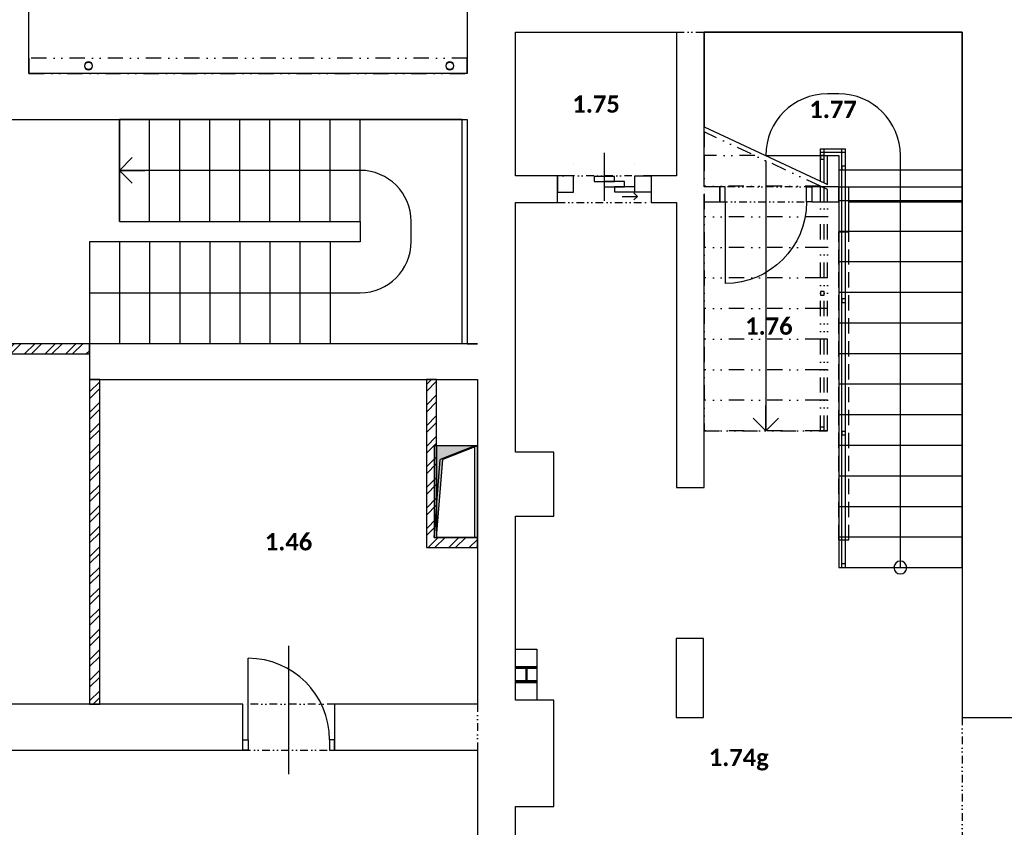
# Model space of a CAD drawing. Header units: millimetres. Extents: x -16871 to 82323, y -2942 to 27689.
# Tile 20 of 25: x 37780 to 47440, y 13787 to 21707. Entities that reach past the tile are written whole.
import ezdxf
from ezdxf.enums import TextEntityAlignment as Align

# ---------------------------------------------------------------- set-up
doc = ezdxf.new("R2010")
doc.units = ezdxf.units.MM
for name, pattern in [('DASHED', [0.75, 0.5, -0.25]), ('DIVIDE', [1.25, 0.5, -0.25, 0, -0.25, 0, -0.25]), ('DIVIDE2', [0.625, 0.25, -0.125, 0, -0.125, 0, -0.125])]:
    doc.linetypes.add(name, pattern=pattern)
for name, color, linetype in [('A-Chase-G', 9, 'Continuous'), ('A-Door-G', 9, 'Continuous'), ('A-Room-T', 3, 'Continuous'), ('A-SanitaryFixture-G', 9, 'Continuous'), ('A-Stair-G', 9, 'Continuous'), ('A-StairHandrail-G', 9, 'Continuous'), ('A-Wall-Abov', 9, 'DIVIDE2'), ('A-Wall-Blow', 9, 'Continuous'), ('A-Wall-Comp', 9, 'Continuous'), ('A-Wall-G', 9, 'Continuous'), ('A-Wall-Patt', 9, 'Continuous'), ('S-Beam-G', 9, 'Continuous'), ('S-Column-G', 9, 'Continuous')]:
    doc.layers.add(name, color=color, linetype=linetype)
doc.styles.add('Calibri', font='calibri.ttf')
doc.styles.add('RoomTag', font='calibrib.ttf')

# ---------------------------------------------------------------- blocks, each defined once
blk = doc.blocks.new('AreaLabel1')
at = {"style": 'RoomTag'}
blk.add_attdef('AreaOBJ:Label', text='', height=1.5, dxfattribs=at).set_placement((0, 0), align=Align.MIDDLE_CENTER)
blk = doc.blocks.new('osa2K')
at = {"linetype": 'ByBlock'}
blk.add_lwpolyline([(0, -250), (0, 850)], dxfattribs=at)
for points in [[(-700, 0), (-700, 0)], [(700, 0), (700, 0)]]:
    blk.add_lwpolyline(points)
blk = doc.blocks.new('sipka')
for points in [[(-39.6, -35.4), (-75, 0), (-39.6, 35.4)], [(75, 0), (-75, 0)]]:
    blk.add_lwpolyline(points)
blk = doc.blocks.new('osa1K')
at = {"linetype": 'ByBlock'}
blk.add_lwpolyline([(0, -250), (0, 850)], dxfattribs=at)
for points in [[(-350, 0), (-350, -0.0001)], [(350, 0), (350, -0.0001)]]:
    blk.add_lwpolyline(points)
blk = doc.blocks.new('chasetop1')
blk.add_hatch(color=256).paths.add_polyline_path([(0, 1), (0, 0), (0.15, 0.85), (1, 1)])
for p in [(1, 1), (0, 0)]:
    blk.add_line(p, (0.15, 0.85))
at = {"linetype": 'ByBlock'}
blk.add_lwpolyline([(0, 0), (1, 0), (1, 1), (0, 1)], close=True, dxfattribs=at)
blk = doc.blocks.new('_Open90')
at = {"linetype": 'ByBlock'}
for p, q in [((-0.5, 0.5), (0, 0)), ((0, 0), (-1, 0)), ((0, 0), (-0.5, -0.5))]:
    blk.add_line(p, q, dxfattribs=at)

msp = doc.modelspace()

# ---------------------------------------------------------------- hatches: boundary and pattern name
at = {"layer": 'A-Wall-Patt', "linetype": 'Continuous', "lineweight": -3, "ltscale": 300}
h = msp.add_hatch(dxfattribs=at)
h.set_pattern_fill('ANSI32', color=256, scale=15, style=0)
h.paths.add_polyline_path([(38465, 18430), (38465, 18530), (36155, 18530), (36155, 18430)], flags=0)
h.paths.add_polyline_path([(32935, 18530), (32968.3, 18455), (33035, 18430), (35905, 18430), (35905, 18530)], flags=0)
h.paths.add_polyline_path([(32935, 18430), (32968.3, 18455), (32935, 18530), (32560, 18530), (32560, 18430)], flags=0)
h.paths.add_polyline_path([(31560, 18430), (31560, 18530), (31185, 18530), (31185, 18430)], flags=0)
h = msp.add_hatch(dxfattribs=at)
h.set_pattern_fill('ANSI32', color=256, scale=15, angle=-360, style=0)
h.paths.add_polyline_path([(38565, 18180), (38465, 18180), (38465, 14995), (38565, 14995)], flags=0)
h = msp.add_hatch(dxfattribs=at)
h.set_pattern_fill('ANSI32', color=256, scale=15, style=0)
h.paths.add_polyline_path([(41770, 16530), (41870, 16630), (41870, 18180), (41770, 18180)], flags=0)
h = msp.add_hatch(dxfattribs=at)
h.set_pattern_fill('ANSI32', color=256, scale=15, style=0)
h.paths.add_polyline_path([(41870, 16630), (41770, 16530), (42270, 16530), (42270, 16630)], flags=0)

# ---------------------------------------------------------------- linework, layer by layer
at = {"layer": 'A-Door-G', "linetype": 'Continuous', "lineweight": -3, "ltscale": 300}
for points in [[(43215, 20175), (43055, 20175), (43055, 20015), (43215, 20015)], [(43615, 20120), (43615, 20170), (43415, 20170), (43415, 20120)], [(43715, 20070), (43715, 20120), (43515, 20120), (43515, 20070)], [(43815, 20175), (43975, 20175), (43975, 20015), (43815, 20015)], [(43815, 20020), (43815, 20070), (43615, 20070), (43615, 20020)], [(44700.2, 20070), (44650.2, 20070), (44650.2, 19920), (44700.2, 19920)], [(45500.2, 20070), (45550.2, 20070), (45550.2, 19920), (45500.2, 19920)], [(40020, 14545), (39970, 14545), (39970, 14645), (40020, 14645)], [(40820, 14545), (40870, 14545), (40870, 14645), (40820, 14645)]]:
    msp.add_lwpolyline(points, close=True, dxfattribs=at)
for points in [[(44700.2, 19920), (44700.2, 19120)], [(40020, 14645), (40020, 15445)]]:
    msp.add_lwpolyline(points, dxfattribs=at)
at = {"layer": 'A-Door-G', "linetype": 'Continuous', "lineweight": -3, "ltscale": 300, "extrusion": (0, 0, -1)}
msp.add_arc((-44700.2, 19920), 800, 180, 270, dxfattribs=at)
at = {"layer": 'A-Door-G', "linetype": 'Continuous', "lineweight": -3, "ltscale": 300}
msp.add_arc((40020, 14645), 800, 0, 90, dxfattribs=at)
at = {"layer": 'A-SanitaryFixture-G', "linetype": 'Continuous', "lineweight": -3, "ltscale": 300}
for p, q in [((42645, 15035, 1035), (42645, 15535, 1035)), ((42645, 15535, 1035), (42855, 15535, 1035)), ((42855, 15535, 1035), (42855, 15035, 1035)), ((42855, 15035, 1035), (42645, 15035, 1035))]:
    msp.add_line(p, q, dxfattribs=at)
at = {"layer": 'A-Stair-G', "linetype": 'Continuous', "lineweight": -3, "ltscale": 300}
for p, q in [((42120, 20730, -2835), (38760, 20730, -2835)), ((38760, 20730, -2835), (38760, 19730, -2835)), ((42120, 18530, -2835), (42120, 20730, -2835)), ((45100, 20375), (45705, 20375)), ((45100, 20325), (45100, 17675)), ((41120, 20230, -2835), (38760, 20230, -2835)), ((38760, 19730, -2835), (41120, 19730, -2835)), ((41120, 19730, -2835), (41120, 19530, -2835)), ((41620, 19530, -2835), (41620, 19730, -2835)), ((41120, 19530, -2835), (38465, 19530, -2835)), ((38465, 19530, -2835), (38465, 18530, -2835)), ((38465, 19030, -2835), (41120, 19030, -2835)), ((42120, 18530, -2835), (38465, 18530, -2835))]:
    msp.add_line(p, q, dxfattribs=at)
for points in [[(47025, 21585), (44495, 21585)], [(44495, 21585), (44495, 20657.1)], [(47025, 20375), (47025, 21585)], [(45760, 20980), (45705, 20980)], [(45815, 20980), (45760, 20980)], [(44495, 20657.1), (45637.5, 20124.4), (45672.5, 20108), (45705, 20092.9)], [(45705, 20092.9), (45705, 20375)], [(45705, 20375), (45815, 20375)], [(45815, 20375), (45815, 16335)], [(46420, 16335), (46420, 20375)], [(47025, 16335), (47025, 20375)], [(45815, 20235), (45847.5, 20235), (45882.5, 20235), (47025, 20235)], [(45815, 19935), (45847.5, 19935), (45882.5, 19935), (47025, 19935)], [(45815, 19635), (45847.5, 19635), (45882.5, 19635), (47025, 19635)], [(45815, 19335), (45847.5, 19335), (45882.5, 19335), (47025, 19335)], [(45815, 19035), (45847.5, 19035), (45882.5, 19035), (47025, 19035)], [(45815, 18735), (45847.5, 18735), (45882.5, 18735), (47025, 18735)], [(45815, 18435), (45847.5, 18435), (45882.5, 18435), (47025, 18435)], [(45815, 18135), (45847.5, 18135), (45882.5, 18135), (47025, 18135)], [(45815, 17835), (45847.5, 17835), (45882.5, 17835), (47025, 17835)], [(45815, 17535), (45847.5, 17535), (45882.5, 17535), (47025, 17535)], [(45815, 17235), (45847.5, 17235), (45882.5, 17235), (47025, 17235)], [(45815, 16935), (45847.5, 16935), (45882.5, 16935), (47025, 16935)], [(45815, 16635), (45847.5, 16635), (45882.5, 16635), (47025, 16635)], [(45815, 16335), (45847.5, 16335), (45882.5, 16335), (47025, 16335)]]:
    msp.add_lwpolyline(points, dxfattribs=at)
at = {"layer": 'A-Stair-G', "linetype": 'Continuous', "lineweight": -3, "ltscale": 300, "elevation": -2835}
for points in [[(38760, 19730), (38760, 20730)], [(39055, 19730), (39055, 20730)], [(39350, 19730), (39350, 20730)], [(39645, 19730), (39645, 20730)], [(39940, 19730), (39940, 20730)], [(40235, 19730), (40235, 20730)], [(40530, 19730), (40530, 20730)], [(40825, 19730), (40825, 20730)], [(41120, 19730), (41120, 20730)], [(38465, 19530), (38465, 18530)], [(38760, 19530), (38760, 18530)], [(39055, 19530), (39055, 18530)], [(39350, 19530), (39350, 18530)], [(39645, 19530), (39645, 18530)], [(39940, 19530), (39940, 18530)], [(40235, 19530), (40235, 18530)], [(40530, 19530), (40530, 18530)], [(40825, 19530), (40825, 18530)]]:
    msp.add_lwpolyline(points, dxfattribs=at)
at = {"layer": 'A-Stair-G', "linetype": 'DIVIDE', "lineweight": -3, "ltscale": 300}
for points in [[(45705, 20042.9), (45672.5, 20058), (45637.5, 20074.4), (44495, 20607.1)], [(44495, 20607.1), (44495, 20375)], [(44992.8, 20375), (44495, 20375)], [(44495, 20375), (44495, 17675)], [(45636.1, 20075), (44495, 20075)], [(45705, 17675), (45705, 20042.9)], [(45705, 19775), (45672.5, 19775), (45637.5, 19775), (44495, 19775)], [(45705, 19475), (45672.5, 19475), (45637.5, 19475), (44495, 19475)], [(45705, 19175), (45672.5, 19175), (45637.5, 19175), (44495, 19175)], [(45705, 18875), (45672.5, 18875), (45637.5, 18875), (44495, 18875)], [(45705, 18575), (45672.5, 18575), (45637.5, 18575), (44495, 18575)], [(45705, 18275), (45672.5, 18275), (45637.5, 18275), (44495, 18275)], [(45705, 17975), (45672.5, 17975), (45637.5, 17975), (44495, 17975)], [(45705, 17675), (45672.5, 17675), (45637.5, 17675), (44495, 17675)], [(44495, 17675), (45637.5, 17675), (45672.5, 17675), (45705, 17675)]]:
    msp.add_lwpolyline(points, dxfattribs=at)
at = {"layer": 'A-Stair-G', "linetype": 'Continuous', "lineweight": -3, "ltscale": 300}
for centre, radius, start, end in [((45705, 20375), 605, 90, 180), ((45815, 20375), 605, 0, 90), ((41120, 19730, -2835), 500, 0, 90), ((41120, 19530, -2835), 500, 270, 0), ((46420, 16335), 62.5, 90, 270), ((46420, 16335), 62.5, 270, 90)]:
    msp.add_arc(centre, radius, start, end, dxfattribs=at)
at = {"layer": 'A-StairHandrail-G', "linetype": 'Continuous', "lineweight": -3, "ltscale": 300}
for p, q in [((45637.5, 20442.5), (45882.5, 20442.5)), ((45637.5, 20124.4), (45637.5, 20442.5)), ((45637.5, 20407.5), (45882.5, 20407.5)), ((45672.5, 20108), (45672.5, 20442.5)), ((45847.5, 16335), (45847.5, 20442.5)), ((45882.5, 16335), (45882.5, 20442.5)), ((45672.5, 20375), (45637.5, 20375)), ((45637.5, 20375), (45637.5, 20340)), ((45637.5, 20340), (45672.5, 20340)), ((45672.5, 20340), (45672.5, 20375)), ((45882.5, 20270), (45847.5, 20270)), ((45847.5, 20270), (45847.5, 20235)), ((45847.5, 20235), (45882.5, 20235)), ((45882.5, 20235), (45882.5, 20270)), ((45637.5, 20124.4), (45672.5, 20108)), ((45882.5, 18970), (45847.5, 18970)), ((45847.5, 18970), (45847.5, 18935)), ((45847.5, 18935), (45882.5, 18935)), ((45882.5, 18935), (45882.5, 18970)), ((45882.5, 17670), (45847.5, 17670)), ((45847.5, 17670), (45847.5, 17635)), ((45847.5, 17635), (45882.5, 17635)), ((45882.5, 17635), (45882.5, 17670)), ((45882.5, 16370), (45847.5, 16370)), ((45847.5, 16335), (45882.5, 16335))]:
    msp.add_line(p, q, dxfattribs=at)
at = {"layer": 'A-StairHandrail-G', "linetype": 'DIVIDE', "lineweight": -3, "ltscale": 300}
for p, q in [((45637.5, 17675), (45637.5, 20074.4)), ((45637.5, 20074.4), (45672.5, 20058)), ((45672.5, 17675), (45672.5, 20058)), ((45672.5, 19042.5), (45637.5, 19042.5)), ((45637.5, 19042.5), (45637.5, 19007.5)), ((45672.5, 19007.5), (45672.5, 19042.5)), ((45637.5, 19007.5), (45672.5, 19007.5)), ((45672.5, 17710), (45637.5, 17710)), ((45637.5, 17675), (45672.5, 17675))]:
    msp.add_line(p, q, dxfattribs=at)
at = {"layer": 'A-Wall-Abov', "linetype": 'DIVIDE2', "lineweight": -3, "ltscale": 300}
for p, q in [((43975, 20175), (43055, 20175)), ((45550.2, 20070), (44650.2, 20070)), ((43055, 19915), (43975, 19915)), ((44650.2, 19920), (45550.2, 19920)), ((40870, 14995), (39970, 14995)), ((42270, 14995), (42270, 14545)), ((39970, 14545), (40870, 14545))]:
    msp.add_line(p, q, dxfattribs=at)
for points in [[(44225, 21585), (44470, 21585), (44495, 21585)], [(44495, 19920), (44495, 20070)], [(47025, 14865), (47025, 13390)]]:
    msp.add_lwpolyline(points, dxfattribs=at)
at = {"layer": 'A-Wall-Blow', "linetype": 'Continuous', "lineweight": -3, "ltscale": 300}
for p, q in [((45815, 20070), (47025, 20070)), ((45915, 19920), (47025, 19920))]:
    msp.add_line(p, q, dxfattribs=at)
at = {"layer": 'A-Wall-Blow', "linetype": 'DASHED', "lineweight": -3, "ltscale": 300}
for p, q in [((45815, 16605.2), (45815, 19628.5)), ((45915, 16605.2), (45915, 19628.5)), ((45815, 16605.2), (45915, 16605.2))]:
    msp.add_line(p, q, dxfattribs=at)
at = {"layer": 'A-Wall-Comp', "linetype": 'Continuous', "lineweight": -3, "ltscale": 300}
for p, q in [((38465, 18530), (38465, 18430)), ((38465, 18430), (38465, 18530)), ((42270, 18530), (42170, 18530)), ((38465, 18180), (38565, 18180)), ((38565, 18180), (38465, 18180)), ((41770, 18180), (41870, 18180)), ((41870, 18180), (41770, 18180)), ((42270, 16630), (42270, 16530)), ((42270, 16530), (42270, 16630)), ((38565, 14995), (38465, 14995)), ((38465, 14995), (38565, 14995))]:
    msp.add_line(p, q, dxfattribs=at)
at = {"layer": 'A-Wall-G', "linetype": 'Continuous', "lineweight": -3, "ltscale": 300}
for p, q in [((37870, 21180), (37870, 23195)), ((44495, 21585), (47025, 21585)), ((43055, 20175), (42645, 20175)), ((43055, 19915), (43055, 20175)), ((44225, 20175), (43975, 20175)), ((43975, 20175), (43975, 19915)), ((44650.2, 20070), (44495, 20070)), ((44650.2, 19920), (44650.2, 20070)), ((45550.2, 20070), (45550.2, 19920)), ((45815, 20070), (45550.2, 20070)), ((45815, 19920), (45815, 20070)), ((45915, 19628.5), (45915, 20070)), ((42645, 19915), (43055, 19915)), ((43975, 19915), (44225, 19915)), ((44495, 19920), (44650.2, 19920)), ((45550.2, 19920), (45815, 19920)), ((45815, 19920), (45815, 19628.5)), ((45815, 19628.5), (45915, 19628.5)), ((38465, 18530), (36155, 18530)), ((42170, 18530), (38465, 18530)), ((36155, 18430), (38465, 18430)), ((38465, 18430), (38465, 18180)), ((38465, 18180), (38465, 14995)), ((38565, 18180), (41770, 18180)), ((38565, 14995), (38565, 18180)), ((41770, 18180), (41770, 16530)), ((41870, 18180), (42270, 18180)), ((41870, 16630), (41870, 18180)), ((42270, 17465), (42270, 16840)), ((43020, 17465), (42645, 17465)), ((43020, 16840), (43020, 17465)), ((42270, 16840), (42270, 16630)), ((42645, 15035), (42645, 16840)), ((42645, 16840), (43020, 16840)), ((42270, 16630), (41870, 16630)), ((41770, 16530), (42270, 16530)), ((42270, 16530), (42270, 15035)), ((44490, 15640), (44220, 15640)), ((44220, 15640), (44220, 14865)), ((44490, 14865), (44490, 15640)), ((38465, 14995), (37640, 14995)), ((39970, 14995), (38565, 14995)), ((39970, 14545), (39970, 14995)), ((40870, 14995), (40870, 14545)), ((42270, 14995), (40870, 14995)), ((42270, 15035), (42270, 14995)), ((43020, 15035), (42645, 15035)), ((43020, 13990), (43020, 15035)), ((44220, 14865), (44490, 14865)), ((47025, 14865), (48410, 14865)), ((37690, 14545), (39970, 14545)), ((40870, 14545), (42270, 14545)), ((42270, 14545), (42270, 13990)), ((42270, 13990), (42270, 13585)), ((42645, 13585), (42645, 13990)), ((42645, 13990), (43020, 13990))]:
    msp.add_line(p, q, dxfattribs=at)
for points in [[(42170, 22035), (42170, 21180)], [(42645, 20730), (42645, 21585)], [(42645, 21585), (44225, 21585)], [(44225, 21585), (44225, 20175)], [(44495, 20070), (44495, 21585)], [(47025, 21585), (47025, 19920)], [(42170, 21180), (37870, 21180)], [(37290, 20730), (37870, 20730)], [(37870, 20730), (42170, 20730)], [(42170, 20730), (42170, 19915)], [(42645, 20175), (42645, 20730)], [(42170, 19915), (42170, 18530)], [(42645, 18180), (42645, 19915)], [(44225, 19915), (44225, 17120)], [(44495, 19915), (44495, 19920)], [(44495, 17120), (44495, 19915)], [(47025, 19920), (47025, 19760)], [(47025, 19760), (47025, 17880)], [(42170, 18530), (42270, 18530)], [(42270, 18180), (42270, 17465)], [(42645, 17465), (42645, 18180)], [(47025, 17880), (47025, 14865)], [(44225, 17120), (44495, 17120)]]:
    msp.add_lwpolyline(points, dxfattribs=at)
at = {"layer": 'S-Beam-G', "linetype": 'DIVIDE', "lineweight": -3, "ltscale": 300}
for p, q in [((37870, 21330), (37870, 21180)), ((42170, 21330), (37870, 21330)), ((42170, 21180), (42170, 21330)), ((37870, 21180), (42170, 21180))]:
    msp.add_line(p, q, dxfattribs=at)
at = {"layer": 'S-Column-G', "linetype": 'Continuous', "lineweight": -3, "ltscale": 300}
for centre, start, end in [((38455, 21255), 0, 180), ((38455, 21255), 180, 0), ((42000, 21255), 0, 180), ((42000, 21255), 180, 0)]:
    msp.add_arc(centre, 40, start, end, dxfattribs=at)
at = {"layer": 'S-Column-G', "linetype": 'Continuous', "lineweight": -3, "ltscale": 300, "extrusion": (0, 0, -1)}
for centre, start, end in [((-38455, 21255), 0, 180), ((-38455, 21255), 180, 0), ((-42000, 21255), 0, 180), ((-42000, 21255), 180, 0)]:
    msp.add_arc(centre, 35, start, end, dxfattribs=at)

# ---------------------------------------------------------------- block references
at = {"layer": 'A-Chase-G', "linetype": 'Continuous', "lineweight": -3, "ltscale": 300, "xscale": 399.9999999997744, "yscale": 899.9999999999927, "zscale": 270, "rotation": 8.537736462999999e-07}
for p in [(41845, 16630, -530), (41870, 16630)]:
    msp.add_blockref('chasetop1', p, dxfattribs=at)
at = {"layer": 'A-Door-G', "linetype": 'Continuous', "lineweight": -3, "ltscale": 300, "xscale": 0.4285714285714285, "yscale": 0.4285714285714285, "rotation": 180}
msp.add_blockref('osa2K', (43515, 20295), dxfattribs=at)
at = {"layer": 'A-Door-G', "linetype": 'Continuous', "lineweight": -3, "ltscale": 300, "extrusion": (0, 0, -1), "xscale": 1.142857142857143, "yscale": 1.142857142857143, "zscale": -1, "rotation": 180}
msp.add_blockref('osa1K', (-45100.2, 19995), dxfattribs=at)
at = {"layer": 'A-Door-G', "linetype": 'Continuous', "lineweight": -3, "ltscale": 300, "rotation": 180}
msp.add_blockref('sipka', (43765, 19975), dxfattribs=at)
at = {"layer": 'A-Door-G', "linetype": 'Continuous', "lineweight": -3, "ltscale": 300, "xscale": 1.142857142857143, "yscale": 1.142857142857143}
msp.add_blockref('osa1K', (40420, 14595), dxfattribs=at)
at = {"layer": 'A-Room-T', "linetype": 'Continuous', "lineweight": -3, "ltscale": 300}
ref = msp.add_blockref('AreaLabel1', (43435, 20880), dxfattribs=dict(at, xscale=112.5, yscale=112.5, zscale=112.5))
ref.add_attrib('AreaOBJ:Label', '1.75', dxfattribs={"layer": '0', "color": 0, "height": 168.75, "style": 'RoomTag'}).set_placement((43435, 20880), align=Align.MIDDLE_CENTER)
ref = msp.add_blockref('AreaLabel1', (45760, 20827.5), dxfattribs=dict(at, xscale=112.5, yscale=112.5, zscale=112.5))
ref.add_attrib('AreaOBJ:Label', '1.77', dxfattribs={"layer": '0', "color": 0, "height": 168.75, "style": 'RoomTag'}).set_placement((45760, 20827.5), align=Align.MIDDLE_CENTER)
ref = msp.add_blockref('AreaLabel1', (45130.3, 18702.7), dxfattribs=dict(at, xscale=112.5, yscale=112.5, zscale=112.5))
ref.add_attrib('AreaOBJ:Label', '1.76', dxfattribs={"layer": '0', "color": 0, "height": 168.75, "style": 'RoomTag'}).set_placement((45130.3, 18702.7), align=Align.MIDDLE_CENTER)
ref = msp.add_blockref('AreaLabel1', (40417.5, 16587.5), dxfattribs=dict(at, xscale=112.5, yscale=112.5, zscale=112.5))
ref.add_attrib('AreaOBJ:Label', '1.46', dxfattribs={"layer": '0', "color": 0, "height": 168.75, "style": 'RoomTag'}).set_placement((40417.5, 16587.5), align=Align.MIDDLE_CENTER)
ref = msp.add_blockref('AreaLabel1', (44835, 14472.5), dxfattribs=dict(at, xscale=112.5, yscale=112.5, zscale=112.5))
ref.add_attrib('AreaOBJ:Label', '1.74g', dxfattribs={"layer": '0', "color": 0, "height": 168.75, "style": 'RoomTag'}).set_placement((44835, 14472.5), align=Align.MIDDLE_CENTER)
at = {"layer": 'A-Stair-G', "linetype": 'Continuous', "lineweight": -3, "ltscale": 300, "xscale": 250, "yscale": 250, "zscale": 250}
for p, rotation in [((38760, 20230, -2835), 180.0000000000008), ((45100, 17675), 270)]:
    msp.add_blockref('_Open90', p, dxfattribs=dict(at, rotation=rotation))

# ---------------------------------------------------------------- texts
at = {"layer": 'A-SanitaryFixture-G', "linetype": 'Continuous', "lineweight": -3, "ltscale": 300, "insert": (42750, 15285), "char_height": 225, "attachment_point": 5, "rotation": 270, "style": 'Calibri'}
msp.add_mtext('H', dxfattribs=at)
msp.add_mtext('H', dxfattribs=at)
msp.add_mtext('H', dxfattribs=at)

doc.saveas('drawing.dxf')
